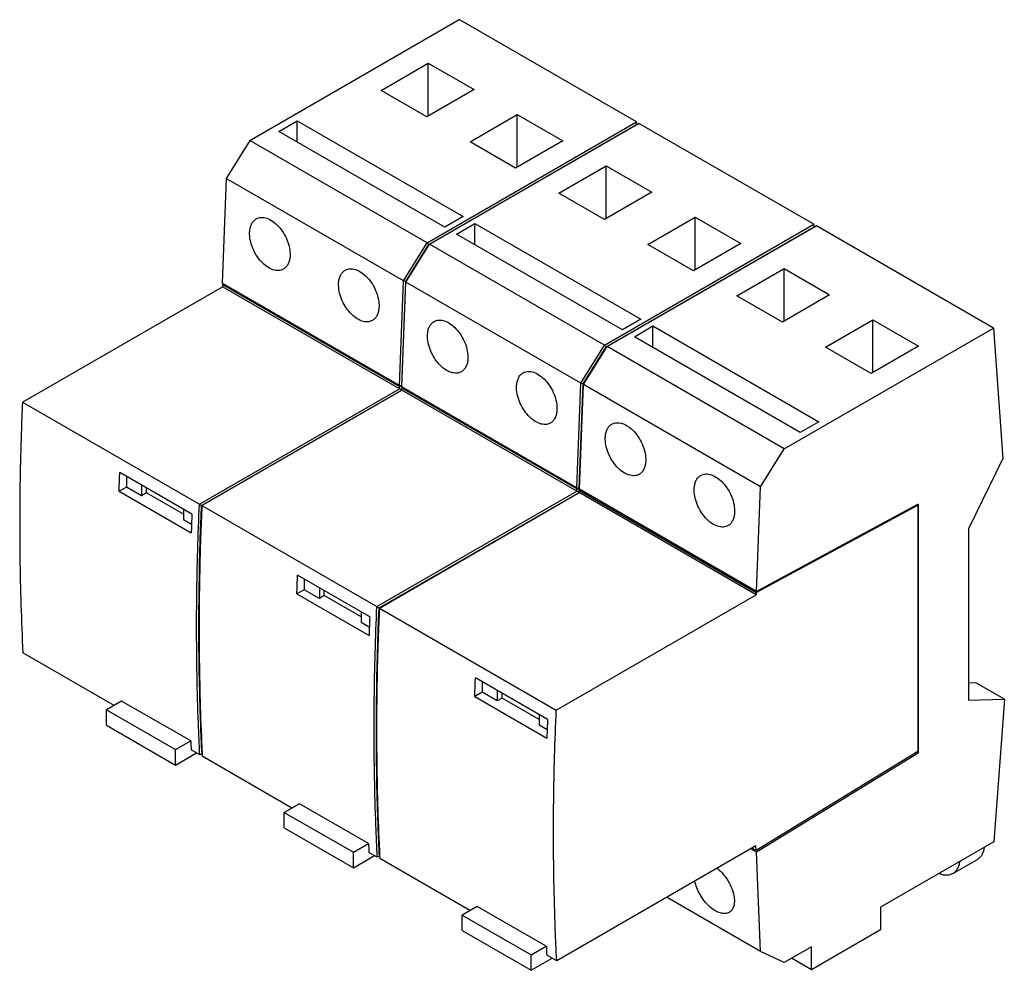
# Model space of a CAD drawing. Header units: millimetres. Extents: x 21 to 162, y 59 to 196.
import ezdxf

# ---------------------------------------------------------------- set-up
doc = ezdxf.new("R2010")
doc.units = ezdxf.units.MM
doc.header["$LTSCALE"] = 16.585313
doc.layers.get('0').update_dxf_attribs({"linetype": 'CONTINUOUS'})

msp = doc.modelspace()

# ---------------------------------------------------------------- linework, layer by layer
at = {"color": 7, "linetype": 'Continuous'}
for p, q in [((53.82, 178.29), (83.79, 195.6)), ((109.15, 180.95), (83.79, 195.6)), ((72.61, 185.47), (79.37, 189.37)), ((79.37, 181.83), (79.37, 189.37)), ((79.37, 189.37), (85.91, 185.6)), ((79.14, 181.7), (72.61, 185.47)), ((85.91, 185.6), (79.14, 181.7)), ((85.34, 178.12), (92.1, 182.02)), ((92.1, 174.48), (92.1, 182.02)), ((92.1, 182.02), (98.63, 178.25)), ((57.96, 179.6), (60.6, 181.12)), ((60.6, 178.07), (60.6, 181.12)), ((60.6, 181.12), (84.34, 167.41)), ((79.19, 163.65), (109.15, 180.95)), ((79.42, 163.41), (109.19, 180.6)), ((79.54, 163.45), (109.51, 180.75)), ((109.19, 180.6), (109.15, 180.95)), ((109.51, 180.75), (109.19, 180.6)), ((134.56, 166.29), (109.51, 180.75)), ((81.71, 165.89), (57.96, 179.6)), ((53.82, 178.29), (50.45, 172.84)), ((79.19, 163.65), (53.82, 178.29)), ((91.87, 174.35), (85.34, 178.12)), ((98.63, 178.25), (91.87, 174.35)), ((98.07, 170.77), (104.83, 174.67)), ((104.83, 167.13), (104.83, 174.67)), ((104.83, 174.67), (111.36, 170.9)), ((50.45, 172.84), (49.88, 157.87)), ((75.81, 158.2), (50.45, 172.84)), ((104.6, 167), (98.07, 170.77)), ((111.36, 170.9), (104.6, 167)), ((84.34, 167.41), (81.71, 165.89)), ((83.42, 164.9), (86.05, 166.42)), ((86.05, 163.38), (86.05, 166.42)), ((86.05, 166.42), (109.79, 152.72)), ((110.8, 163.42), (117.56, 167.32)), ((117.56, 159.78), (117.56, 167.32)), ((117.56, 167.32), (124.09, 163.55)), ((104.6, 148.98), (134.56, 166.29)), ((104.83, 148.74), (134.6, 165.93)), ((104.95, 148.78), (134.92, 166.08)), ((134.6, 165.93), (134.56, 166.29)), ((134.92, 166.08), (134.6, 165.93)), ((160.28, 151.44), (134.92, 166.08)), ((75.81, 158.2), (79.19, 163.65)), ((79.42, 163.41), (79.19, 163.65)), ((107.15, 151.2), (83.42, 164.9)), ((124.09, 163.55), (117.33, 159.65)), ((76.14, 158.1), (79.42, 163.41)), ((76.17, 158), (79.54, 163.45)), ((79.54, 163.45), (79.42, 163.41)), ((104.6, 148.98), (79.54, 163.45)), ((117.33, 159.65), (110.8, 163.42)), ((123.52, 156.07), (130.29, 159.98)), ((130.29, 152.43), (130.29, 159.98)), ((130.29, 159.98), (136.82, 156.21)), ((75.24, 143.23), (75.81, 158.2)), ((75.56, 143.2), (76.14, 158.1)), ((75.59, 143.02), (76.17, 158)), ((76.14, 158.1), (75.81, 158.2)), ((76.17, 158), (76.14, 158.1)), ((101.22, 143.53), (76.17, 158)), ((21.27, 140.84), (49.89, 157.36)), ((75.24, 143.23), (49.88, 157.87)), ((49.91, 157.68), (49.89, 157.36)), ((75.22, 142.74), (49.89, 157.36)), ((50.06, 157.76), (49.91, 157.68)), ((49.91, 157.68), (75.23, 143.06)), ((130.06, 152.3), (123.52, 156.07)), ((136.82, 156.21), (130.06, 152.3)), ((109.79, 152.72), (107.15, 151.2)), ((136.25, 148.72), (143.01, 152.63)), ((143.01, 145.09), (143.01, 152.63)), ((143.01, 152.63), (149.55, 148.86)), ((108.87, 150.2), (111.51, 151.73)), ((111.51, 148.68), (111.51, 151.73)), ((111.51, 151.73), (135.26, 138.02)), ((130.31, 134.14), (160.28, 151.44)), ((160.28, 151.44), (161.61, 132.77)), ((132.62, 136.5), (108.87, 150.2)), ((101.22, 143.53), (104.6, 148.98)), ((101.54, 143.43), (104.83, 148.74)), ((101.58, 143.33), (104.95, 148.78)), ((104.83, 148.74), (104.6, 148.98)), ((104.95, 148.78), (104.83, 148.74)), ((130.31, 134.14), (104.95, 148.78)), ((142.78, 144.95), (136.25, 148.72)), ((149.55, 148.86), (142.78, 144.95)), ((46.6, 126.22), (75.22, 142.74)), ((46.91, 126.02), (75.54, 142.55)), ((46.95, 126.01), (75.57, 142.54)), ((75.22, 142.74), (75.23, 143.06)), ((75.54, 142.55), (75.22, 142.74)), ((75.56, 143.04), (75.23, 143.06)), ((75.24, 143.23), (75.56, 143.2)), ((75.54, 142.55), (75.56, 143.04)), ((75.57, 142.54), (75.54, 142.55)), ((75.56, 143.2), (75.59, 143.02)), ((75.58, 142.85), (75.56, 143.04)), ((75.57, 142.54), (75.58, 142.85)), ((100.63, 128.07), (75.57, 142.54)), ((100.64, 128.39), (75.58, 142.85)), ((100.65, 128.56), (75.59, 143.02)), ((100.65, 128.56), (101.22, 143.53)), ((100.97, 128.53), (101.54, 143.43)), ((101, 128.35), (101.58, 143.33)), ((101.54, 143.43), (101.22, 143.53)), ((101.58, 143.33), (101.54, 143.43)), ((126.94, 128.68), (101.58, 143.33)), ((21.27, 140.84), (46.6, 126.22)), ((135.26, 138.02), (132.62, 136.5)), ((126.94, 128.68), (130.31, 134.14)), ((161.61, 132.77), (156.68, 122.67)), ((45.52, 124.78), (35.2, 130.73)), ((36.15, 128.67), (35.1, 128.07)), ((38.31, 127.42), (36.15, 128.67)), ((38.31, 128.94), (38.31, 127.42)), ((39.02, 127.83), (39.02, 128.53)), ((100.63, 128.07), (100.64, 128.39)), ((100.97, 128.37), (100.64, 128.39)), ((100.65, 128.56), (100.97, 128.53)), ((100.95, 127.88), (100.97, 128.37)), ((100.97, 128.53), (101, 128.35)), ((100.99, 128.18), (100.97, 128.37)), ((126.36, 113.71), (101, 128.35)), ((126.36, 113.71), (126.94, 128.68)), ((35.1, 128.07), (45.43, 122.1)), ((39.02, 127.83), (38.31, 127.42)), ((44.31, 124.77), (39.02, 127.83)), ((72.01, 111.55), (100.63, 128.07)), ((72.32, 111.35), (100.95, 127.88)), ((72.36, 111.34), (100.98, 127.87)), ((100.95, 127.88), (100.63, 128.07)), ((100.98, 127.87), (100.95, 127.88)), ((100.98, 127.87), (100.99, 128.18)), ((126.31, 113.24), (100.98, 127.87)), ((100.99, 128.18), (126.32, 113.56)), ((44.31, 125.48), (44.31, 123.96)), ((46.6, 126.22), (46.91, 126.02)), ((46.91, 126.02), (46.95, 126.01)), ((46.95, 126.01), (72.01, 111.55)), ((126.32, 113.56), (149.45, 126.08)), ((149.48, 126.22), (126.36, 113.71)), ((149.34, 126.14), (149.45, 126.08)), ((149.45, 126.08), (149.45, 90.81)), ((149.48, 126.22), (149.48, 90.62)), ((45.47, 123.29), (44.31, 123.96)), ((156.68, 122.67), (156.68, 98.14)), ((70.98, 110.08), (60.66, 116.04)), ((63.77, 114.24), (63.77, 112.72)), ((61.6, 113.97), (60.55, 113.37)), ((60.55, 113.37), (70.88, 107.41)), ((63.77, 112.72), (61.6, 113.97)), ((64.48, 113.13), (63.77, 112.72)), ((64.48, 113.13), (64.48, 113.83)), ((69.77, 110.08), (64.48, 113.13)), ((97.69, 96.72), (126.31, 113.24)), ((126.32, 113.56), (126.31, 113.24)), ((72.01, 111.55), (72.32, 111.35)), ((69.77, 110.78), (69.77, 109.26)), ((72.32, 111.35), (72.36, 111.34)), ((72.36, 111.34), (97.69, 96.72)), ((70.92, 108.59), (69.77, 109.26)), ((34.39, 97.4), (21.33, 104.94)), ((96.43, 95.38), (86.11, 101.34)), ((157.77, 100.63), (156.68, 100.59)), ((161.83, 98.29), (157.77, 100.63)), ((87.06, 99.28), (86.01, 98.67)), ((86.01, 98.67), (96.34, 92.71)), ((89.23, 98.03), (87.06, 99.28)), ((89.23, 99.54), (89.23, 98.03)), ((89.93, 98.43), (89.93, 99.14)), ((35.46, 98.02), (33.29, 96.76)), ((45.35, 92.31), (35.46, 98.02)), ((89.93, 98.43), (89.23, 98.03)), ((95.22, 95.38), (89.93, 98.43)), ((156.68, 98.14), (161.83, 98.29)), ((161.83, 98.29), (160.34, 77.84)), ((33.29, 94.56), (33.29, 96.76)), ((33.29, 96.76), (43.18, 91.06)), ((95.22, 96.08), (95.22, 94.56)), ((33.29, 94.56), (43.18, 88.85)), ((96.38, 93.9), (95.22, 94.56)), ((43.18, 91.06), (45.35, 92.31)), ((43.18, 88.85), (43.18, 91.06)), ((43.18, 88.85), (46.19, 90.59)), ((46.65, 90.32), (45.41, 91.04)), ((46.97, 90.47), (46.65, 90.32)), ((46.99, 90.47), (47.01, 90.12)), ((149.45, 90.81), (126.3, 76.6)), ((126.34, 76.42), (149.48, 90.62)), ((149.48, 90.62), (149.31, 90.72)), ((59.85, 82.7), (47.01, 90.12)), ((60.92, 83.32), (58.75, 82.07)), ((70.81, 77.61), (60.92, 83.32)), ((58.75, 82.07), (68.64, 76.36)), ((58.75, 79.86), (58.75, 82.07)), ((58.75, 79.86), (68.64, 74.15)), ((68.64, 76.36), (70.81, 77.61)), ((160.34, 77.84), (144.12, 68.52)), ((68.64, 74.15), (68.64, 76.36)), ((72.06, 75.65), (70.87, 76.34)), ((126.27, 77.3), (97.75, 60.83)), ((125.55, 76.88), (126.34, 76.42)), ((126.3, 76.6), (125.68, 76.95)), ((126.3, 76.6), (126.27, 77.3)), ((126.94, 62.14), (126.34, 76.42)), ((68.64, 74.15), (71.65, 75.89)), ((72.38, 75.8), (72.06, 75.65)), ((72.4, 75.8), (72.42, 75.45)), ((85.31, 68.01), (72.42, 75.45)), ((154.44, 73.31), (157.98, 75.35)), ((126.94, 62.14), (113.48, 69.91)), ((86.38, 68.62), (84.2, 67.37)), ((96.26, 62.92), (86.38, 68.62)), ((144.12, 68.52), (144.12, 65.26)), ((84.2, 67.37), (94.09, 61.66)), ((84.2, 65.17), (84.2, 67.37)), ((84.2, 65.17), (94.09, 59.46)), ((144.12, 65.26), (134.22, 59.54)), ((94.09, 61.66), (96.26, 62.92)), ((130.3, 60.59), (126.94, 62.14)), ((134.22, 62.84), (130.3, 60.59)), ((134.22, 59.54), (134.22, 62.84)), ((94.09, 59.46), (94.09, 61.66)), ((94.09, 59.46), (97.1, 61.2)), ((97.75, 60.83), (96.33, 61.65)), ((134.22, 59.54), (131.36, 61.2))]:
    msp.add_line(p, q, dxfattribs=at)
for centre in [(391.54, 108.61), (416.99, 93.92), (442.45, 79.22)]:
    msp.add_arc(centre, 346.57, 182.6963, 182.9066, dxfattribs=at)
for centre in [(48.46, 108.79), (73.91, 94.09), (99.37, 79.39)]:
    msp.add_ellipse(centre, major_axis=(-0.27, 326.29), ratio=0.037751, start_param=1.505136, end_param=1.509792, dxfattribs=at)
for points, knots in [([(53.79, 165.15), (53.8, 165.36), (53.85, 165.76), (54.03, 166.32), (54.33, 166.77), (54.59, 166.99), (54.73, 167.07)], [0, 0, 0, 0, 0.28653, 0.545552, 0.780292, 1, 1, 1, 1]), ([(54.73, 167.07), (54.84, 167.13), (55.07, 167.23), (55.45, 167.29), (55.85, 167.27), (56.43, 167.12), (57.16, 166.72), (57.96, 166), (58.66, 165.07), (59.19, 164.01), (59.52, 162.91), (59.59, 162.16), (59.58, 161.81)], [0, 0, 0, 0, 0.044304, 0.089967, 0.138383, 0.190504, 0.307106, 0.439426, 0.582365, 0.728593, 0.870152, 1, 1, 1, 1]), ([(58.64, 159.88), (58.53, 159.82), (58.3, 159.72), (57.93, 159.66), (57.53, 159.68), (56.95, 159.83), (56.21, 160.23), (55.41, 160.96), (54.71, 161.88), (54.18, 162.94), (53.85, 164.04), (53.78, 164.79), (53.79, 165.15)], [0, 0, 0, 0, 0.044304, 0.089967, 0.138383, 0.190504, 0.307106, 0.439426, 0.582365, 0.728593, 0.870152, 1, 1, 1, 1]), ([(59.58, 161.81), (59.57, 161.59), (59.52, 161.19), (59.34, 160.63), (59.05, 160.18), (58.78, 159.96), (58.64, 159.88)], [0, 0, 0, 0, 0.28653, 0.545552, 0.780292, 1, 1, 1, 1]), ([(66.52, 157.8), (66.53, 158.01), (66.58, 158.42), (66.76, 158.97), (67.05, 159.42), (67.32, 159.64), (67.46, 159.72)], [0, 0, 0, 0, 0.28653, 0.545552, 0.780292, 1, 1, 1, 1]), ([(67.46, 159.72), (67.57, 159.79), (67.8, 159.88), (68.17, 159.94), (68.58, 159.92), (69.15, 159.77), (69.89, 159.37), (70.69, 158.65), (71.39, 157.72), (71.92, 156.66), (72.25, 155.56), (72.32, 154.81), (72.31, 154.46)], [0, 0, 0, 0, 0.044304, 0.089967, 0.138383, 0.190504, 0.307106, 0.439426, 0.582365, 0.728593, 0.870152, 1, 1, 1, 1]), ([(71.37, 152.53), (71.26, 152.47), (71.03, 152.37), (70.66, 152.31), (70.25, 152.33), (69.67, 152.48), (68.94, 152.88), (68.14, 153.61), (67.44, 154.54), (66.91, 155.59), (66.58, 156.69), (66.51, 157.44), (66.52, 157.8)], [0, 0, 0, 0, 0.044304, 0.089967, 0.138383, 0.190504, 0.307106, 0.439426, 0.582365, 0.728593, 0.870152, 1, 1, 1, 1]), ([(72.31, 154.46), (72.3, 154.24), (72.25, 153.84), (72.07, 153.28), (71.78, 152.83), (71.51, 152.61), (71.37, 152.53)], [0, 0, 0, 0, 0.28653, 0.545552, 0.780292, 1, 1, 1, 1]), ([(79.25, 150.45), (79.26, 150.66), (79.31, 151.07), (79.49, 151.62), (79.78, 152.07), (80.05, 152.29), (80.19, 152.38)], [0, 0, 0, 0, 0.28653, 0.545552, 0.780292, 1, 1, 1, 1]), ([(80.19, 152.38), (80.29, 152.44), (80.52, 152.53), (80.9, 152.59), (81.3, 152.57), (81.88, 152.42), (82.62, 152.02), (83.42, 151.3), (84.12, 150.37), (84.65, 149.31), (84.98, 148.21), (85.05, 147.46), (85.04, 147.11)], [0, 0, 0, 0, 0.044304, 0.089967, 0.138383, 0.190504, 0.307106, 0.439426, 0.582365, 0.728593, 0.870152, 1, 1, 1, 1]), ([(84.1, 145.18), (83.99, 145.12), (83.76, 145.02), (83.38, 144.96), (82.98, 144.99), (82.4, 145.13), (81.67, 145.53), (80.87, 146.26), (80.17, 147.19), (79.64, 148.25), (79.3, 149.35), (79.24, 150.09), (79.25, 150.45)], [0, 0, 0, 0, 0.044304, 0.089967, 0.138383, 0.190504, 0.307106, 0.439426, 0.582365, 0.728593, 0.870152, 1, 1, 1, 1]), ([(85.04, 147.11), (85.03, 146.89), (84.98, 146.49), (84.79, 145.93), (84.5, 145.48), (84.24, 145.26), (84.1, 145.18)], [0, 0, 0, 0, 0.28653, 0.545552, 0.780292, 1, 1, 1, 1]), ([(92.94, 145.03), (93.04, 145.09), (93.27, 145.19), (93.65, 145.25), (94.05, 145.22), (94.63, 145.07), (95.37, 144.67), (96.17, 143.95), (96.87, 143.02), (97.4, 141.96), (97.73, 140.86), (97.8, 140.11), (97.79, 139.76)], [0, 0, 0, 0, 0.044304, 0.089967, 0.138383, 0.190504, 0.307106, 0.439426, 0.582365, 0.728593, 0.870152, 1, 1, 1, 1]), ([(92, 143.1), (92.01, 143.31), (92.06, 143.72), (92.24, 144.27), (92.53, 144.73), (92.8, 144.95), (92.94, 145.03)], [0, 0, 0, 0, 0.28653, 0.545552, 0.780292, 1, 1, 1, 1]), ([(96.85, 137.83), (96.74, 137.77), (96.51, 137.67), (96.13, 137.61), (95.73, 137.64), (95.15, 137.79), (94.42, 138.19), (93.62, 138.91), (92.92, 139.84), (92.39, 140.9), (92.05, 142), (91.99, 142.74), (92, 143.1)], [0, 0, 0, 0, 0.044304, 0.089967, 0.138383, 0.190504, 0.307106, 0.439426, 0.582365, 0.728593, 0.870152, 1, 1, 1, 1]), ([(21.27, 140.84), (21.2, 139.36), (20.97, 133.5), (20.87, 127.64), (20.87, 123.25)], [0, 0, 0, 0, 0.252425, 1, 1, 1, 1]), ([(97.79, 139.76), (97.78, 139.55), (97.73, 139.14), (97.54, 138.58), (97.25, 138.13), (96.99, 137.91), (96.85, 137.83)], [0, 0, 0, 0, 0.28653, 0.545552, 0.780292, 1, 1, 1, 1]), ([(104.7, 135.75), (104.71, 135.97), (104.76, 136.37), (104.95, 136.93), (105.24, 137.38), (105.5, 137.6), (105.65, 137.68)], [0, 0, 0, 0, 0.28653, 0.545552, 0.780292, 1, 1, 1, 1]), ([(105.65, 137.68), (105.75, 137.74), (105.98, 137.84), (106.36, 137.9), (106.76, 137.87), (107.34, 137.73), (108.07, 137.33), (108.87, 136.6), (109.57, 135.67), (110.11, 134.61), (110.44, 133.51), (110.51, 132.77), (110.49, 132.41)], [0, 0, 0, 0, 0.044304, 0.089967, 0.138383, 0.190504, 0.307106, 0.439426, 0.582365, 0.728593, 0.870152, 1, 1, 1, 1]), ([(109.55, 130.48), (109.45, 130.42), (109.22, 130.33), (108.84, 130.27), (108.44, 130.29), (107.86, 130.44), (107.12, 130.84), (106.32, 131.56), (105.63, 132.49), (105.09, 133.55), (104.76, 134.65), (104.69, 135.4), (104.7, 135.75)], [0, 0, 0, 0, 0.044304, 0.089967, 0.138383, 0.190504, 0.307106, 0.439426, 0.582365, 0.728593, 0.870152, 1, 1, 1, 1]), ([(110.49, 132.41), (110.48, 132.2), (110.44, 131.79), (110.25, 131.24), (109.96, 130.79), (109.69, 130.57), (109.55, 130.48)], [0, 0, 0, 0, 0.28653, 0.545552, 0.780292, 1, 1, 1, 1]), ([(35.1, 128.07), (35.11, 128.29), (35.13, 128.84), (35.16, 129.73), (35.19, 130.4), (35.2, 130.73)], [0, 0, 0, 0, 0.249521, 0.624693, 1, 1, 1, 1]), ([(117.43, 128.4), (117.44, 128.62), (117.49, 129.02), (117.67, 129.58), (117.96, 130.03), (118.23, 130.25), (118.37, 130.33)], [0, 0, 0, 0, 0.28653, 0.545552, 0.780292, 1, 1, 1, 1]), ([(118.37, 130.33), (118.48, 130.39), (118.71, 130.49), (119.08, 130.55), (119.49, 130.53), (120.06, 130.38), (120.8, 129.98), (121.6, 129.25), (122.3, 128.32), (122.83, 127.27), (123.16, 126.17), (123.23, 125.42), (123.22, 125.06)], [0, 0, 0, 0, 0.044304, 0.089967, 0.138383, 0.190504, 0.307106, 0.439426, 0.582365, 0.728593, 0.870152, 1, 1, 1, 1]), ([(122.28, 123.14), (122.17, 123.07), (121.94, 122.98), (121.57, 122.92), (121.16, 122.94), (120.58, 123.09), (119.85, 123.49), (119.05, 124.21), (118.35, 125.14), (117.82, 126.2), (117.49, 127.3), (117.42, 128.05), (117.43, 128.4)], [0, 0, 0, 0, 0.044304, 0.089967, 0.138383, 0.190504, 0.307106, 0.439426, 0.582365, 0.728593, 0.870152, 1, 1, 1, 1]), ([(46.2, 108.63), (46.2, 110.08), (46.23, 115.95), (46.4, 121.81), (46.6, 126.22)], [0, 0, 0, 0, 0.247578, 1, 1, 1, 1]), ([(46.97, 90.47), (46.83, 93.37), (46.38, 105.22), (46.52, 117.08), (46.91, 126.02)], [0, 0, 0, 0, 0.244892, 1, 1, 1, 1]), ([(46.95, 126.01), (46.88, 124.53), (46.65, 118.67), (46.55, 112.81), (46.55, 108.43)], [0, 0, 0, 0, 0.252425, 1, 1, 1, 1]), ([(45.52, 124.78), (45.51, 124.55), (45.49, 123.99), (45.46, 123.1), (45.44, 122.44), (45.43, 122.1)], [0, 0, 0, 0, 0.250505, 0.625341, 1, 1, 1, 1]), ([(123.22, 125.06), (123.21, 124.85), (123.16, 124.44), (122.98, 123.89), (122.69, 123.44), (122.42, 123.22), (122.28, 123.14)], [0, 0, 0, 0, 0.28653, 0.545552, 0.780292, 1, 1, 1, 1]), ([(20.87, 123.25), (20.87, 121.71), (20.91, 115.6), (21.1, 109.5), (21.33, 104.94)], [0, 0, 0, 0, 0.252745, 1, 1, 1, 1]), ([(60.55, 113.37), (60.56, 113.59), (60.58, 114.15), (60.61, 115.04), (60.64, 115.7), (60.66, 116.04)], [0, 0, 0, 0, 0.249521, 0.624693, 1, 1, 1, 1]), ([(71.61, 93.96), (71.61, 95.41), (71.64, 101.28), (71.81, 107.14), (72.01, 111.55)], [0, 0, 0, 0, 0.247578, 1, 1, 1, 1]), ([(70.98, 110.08), (70.97, 109.86), (70.95, 109.3), (70.92, 108.41), (70.9, 107.74), (70.88, 107.41)], [0, 0, 0, 0, 0.250505, 0.625341, 1, 1, 1, 1]), ([(72.38, 75.8), (72.23, 78.7), (71.79, 90.55), (71.93, 102.41), (72.32, 111.35)], [0, 0, 0, 0, 0.244892, 1, 1, 1, 1]), ([(72.36, 111.34), (72.29, 109.86), (72.06, 104), (71.96, 98.14), (71.96, 93.76)], [0, 0, 0, 0, 0.252425, 1, 1, 1, 1]), ([(46.65, 90.32), (46.58, 91.83), (46.31, 97.93), (46.2, 104.04), (46.2, 108.63)], [0, 0, 0, 0, 0.247264, 1, 1, 1, 1]), ([(46.55, 108.43), (46.55, 106.91), (46.59, 100.93), (46.77, 94.94), (46.99, 90.47)], [0, 0, 0, 0, 0.252689, 1, 1, 1, 1]), ([(86.01, 98.67), (86.02, 98.89), (86.04, 99.45), (86.07, 100.34), (86.1, 101.01), (86.11, 101.34)], [0, 0, 0, 0, 0.249521, 0.624693, 1, 1, 1, 1]), ([(97.29, 79.13), (97.29, 80.59), (97.32, 86.45), (97.49, 92.31), (97.69, 96.72)], [0, 0, 0, 0, 0.247578, 1, 1, 1, 1]), ([(96.43, 95.38), (96.43, 95.16), (96.41, 94.6), (96.37, 93.71), (96.35, 93.04), (96.34, 92.71)], [0, 0, 0, 0, 0.250505, 0.625341, 1, 1, 1, 1]), ([(72.06, 75.65), (71.99, 77.16), (71.72, 83.26), (71.61, 89.37), (71.61, 93.96)], [0, 0, 0, 0, 0.247264, 1, 1, 1, 1]), ([(71.96, 93.76), (71.96, 92.24), (72, 86.26), (72.18, 80.27), (72.4, 75.8)], [0, 0, 0, 0, 0.252689, 1, 1, 1, 1]), ([(97.75, 60.83), (97.67, 62.33), (97.4, 68.43), (97.29, 74.54), (97.29, 79.13)], [0, 0, 0, 0, 0.247264, 1, 1, 1, 1]), ([(157.98, 75.35), (158.04, 75.39), (158.17, 75.47), (158.41, 75.69), (158.66, 76.02), (158.87, 76.51), (158.95, 76.86), (158.97, 77.05)], [0, 0, 0, 0, 0.112607, 0.226614, 0.46349, 0.719586, 1, 1, 1, 1]), ([(155.44, 75.02), (155.41, 74.83), (155.33, 74.47), (155.12, 73.98), (154.87, 73.65), (154.64, 73.43), (154.51, 73.35), (154.44, 73.31)], [0, 0, 0, 0, 0.280618, 0.536769, 0.773559, 0.887486, 1, 1, 1, 1]), ([(120.7, 74.08), (121.05, 73.81), (121.7, 73.16), (122.46, 72.03), (122.99, 70.81), (123.16, 69.96), (123.18, 69.55)], [0, 0, 0, 0, 0.249458, 0.513507, 0.770352, 1, 1, 1, 1]), ([(154.44, 73.31), (154.37, 73.27), (154.23, 73.2), (153.93, 73.1), (153.51, 73.05), (152.98, 73.12), (152.63, 73.23), (152.45, 73.31)], [0, 0, 0, 0, 0.112436, 0.226295, 0.463012, 0.71921, 1, 1, 1, 1]), ([(122.44, 67.75), (122.35, 67.7), (122.16, 67.62), (121.84, 67.57), (121.49, 67.58), (120.98, 67.7), (120.31, 68.02), (119.56, 68.61), (118.85, 69.38), (118.25, 70.28), (117.79, 71.24), (117.59, 71.92), (117.53, 72.25)], [0, 0, 0, 0, 0.041226, 0.084375, 0.130771, 0.181256, 0.295505, 0.426507, 0.569508, 0.717725, 0.863608, 1, 1, 1, 1]), ([(123.18, 69.55), (123.19, 69.35), (123.18, 68.97), (123.05, 68.45), (122.8, 68.03), (122.57, 67.83), (122.44, 67.75)], [0, 0, 0, 0, 0.293475, 0.553314, 0.784529, 1, 1, 1, 1])]:
    msp.add_open_spline(points, degree=3, knots=knots, dxfattribs=at)

doc.saveas('drawing.dxf')
